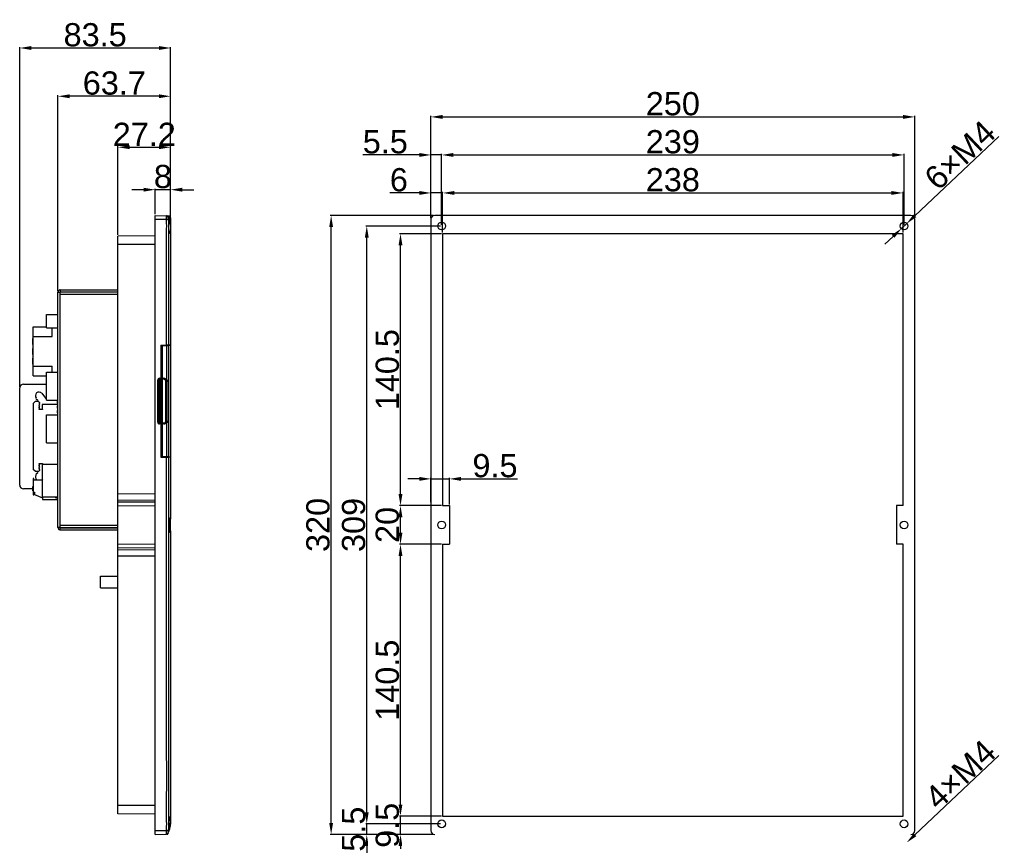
# Model space of a CAD drawing. Header units: millimetres. Extents: x 7180 to 8943, y -2677 to -1782.
# Tile 74 of 101: x 7588 to 8097, y -2256 to -1834. Entities that reach past the tile are written whole.
import ezdxf

# ---------------------------------------------------------------- set-up
doc = ezdxf.new("R2010")
doc.units = ezdxf.units.MM
doc.header["$LTSCALE"] = 3
doc.header["$PDSIZE"] = -1
doc.styles.get("Standard").update_dxf_attribs({"font": 'arial.ttf', "height": 12})
doc.dimstyles.new('ISO-25', dxfattribs={"dimtxt": 12, "dimasz": 6, "dimexe": 0.5, "dimexo": 0.625, "dimtad": 1, "dimdec": 1, "dimdsep": 46, "dimtxsty": 'Standard', "dimcen": 0, "dimclrd": 256, "dimclre": 256, "dimadec": 0, "dimazin": 0, "dimtfac": 1, "dimtdec": 1, "dimtmove": 0, "dimatfit": 3, "dimfxl": 1, "dimlwd": 30, "dimlwe": 30, "dimarcsym": 0})

# ---------------------------------------------------------------- blocks, each defined once
blk = doc.blocks.new('*D303')
at = {"lineweight": 30}
for p, q in [((7651.92, -1922.33), (7645.92, -1922.33)), ((7657.92, -1934.99), (7657.92, -1921.83)), ((7665.92, -1922.33), (7657.92, -1922.33)), ((7665.92, -1936.23), (7665.92, -1921.83)), ((7671.92, -1922.33), (7677.92, -1922.33))]:
    blk.add_line(p, q, dxfattribs=at)
for points in [[(7651.92, -1921.33), (7651.92, -1923.33), (7657.92, -1922.33)], [(7671.92, -1921.33), (7671.92, -1923.33), (7665.92, -1922.33)]]:
    blk.add_solid(points)
at = {"layer": 'Defpoints', "color": 0}
for p in [(7657.92, -1922.33), (7657.92, -1935.61), (7665.92, -1936.86)]:
    blk.add_point(p, dxfattribs=at)
at = {"color": 0, "insert": (7661.92, -1915.58), "char_height": 12, "attachment_point": 5}
blk.add_mtext('8', dxfattribs=at)
blk = doc.blocks.new('*D304')
at = {"lineweight": 30}
for p, q in [((7638.72, -1945.7), (7638.72, -1899.87)), ((7644.72, -1900.37), (7659.92, -1900.37)), ((7665.92, -1936.23), (7665.92, -1899.87))]:
    blk.add_line(p, q, dxfattribs=at)
for points in [[(7644.72, -1899.37), (7644.72, -1901.37), (7638.72, -1900.37)], [(7659.92, -1899.37), (7659.92, -1901.37), (7665.92, -1900.37)]]:
    blk.add_solid(points)
at = {"layer": 'Defpoints', "color": 0}
for p in [(7665.92, -1900.37), (7665.92, -1936.86), (7638.72, -1946.33)]:
    blk.add_point(p, dxfattribs=at)
at = {"color": 0, "insert": (7652.32, -1893.72), "char_height": 12, "attachment_point": 5}
blk.add_mtext('27.2', dxfattribs=at)
blk = doc.blocks.new('*D305')
at = {"lineweight": 30}
for p, q in [((7607.72, -1974.69), (7607.72, -1873.53)), ((7659.92, -1874.03), (7613.72, -1874.03)), ((7665.92, -1936.23), (7665.92, -1873.53))]:
    blk.add_line(p, q, dxfattribs=at)
for points in [[(7613.72, -1873.03), (7613.72, -1875.03), (7607.72, -1874.03)], [(7659.92, -1873.03), (7659.92, -1875.03), (7665.92, -1874.03)]]:
    blk.add_solid(points)
at = {"layer": 'Defpoints', "color": 0}
for p in [(7607.72, -1874.03), (7665.92, -1936.86), (7607.72, -1975.31)]:
    blk.add_point(p, dxfattribs=at)
at = {"color": 0, "insert": (7636.82, -1867.27), "char_height": 12, "attachment_point": 5}
blk.add_mtext('63.7', dxfattribs=at)
blk = doc.blocks.new('*D306')
at = {"lineweight": 30}
for p, q in [((7587.92, -2024.15), (7587.92, -1848.59)), ((7659.92, -1849.09), (7593.92, -1849.09)), ((7665.92, -1936.23), (7665.92, -1848.59))]:
    blk.add_line(p, q, dxfattribs=at)
for points in [[(7593.92, -1848.09), (7593.92, -1850.09), (7587.92, -1849.09)], [(7659.92, -1848.09), (7659.92, -1850.09), (7665.92, -1849.09)]]:
    blk.add_solid(points)
at = {"layer": 'Defpoints', "color": 0}
for p in [(7587.92, -1849.09), (7665.92, -1936.86), (7587.92, -2024.78)]:
    blk.add_point(p, dxfattribs=at)
at = {"color": 0, "insert": (7626.92, -1842.33), "char_height": 12, "attachment_point": 5}
blk.add_mtext('83.5', dxfattribs=at)
blk = doc.blocks.new('*D314')
at = {"lineweight": 30}
for p, q in [((7767.29, -2244.11), (7767.29, -2238.11)), ((7805.34, -2250.11), (7766.79, -2250.11)), ((7767.29, -2255.61), (7767.29, -2250.11)), ((7801.84, -2255.61), (7766.79, -2255.61)), ((7767.29, -2261.61), (7767.29, -2267.61))]:
    blk.add_line(p, q, dxfattribs=at)
for points in [[(7766.29, -2244.11), (7768.29, -2244.11), (7767.29, -2250.11)], [(7766.29, -2261.61), (7768.29, -2261.61), (7767.29, -2255.61)]]:
    blk.add_solid(points)
at = {"layer": 'Defpoints', "color": 0}
for p in [(7767.29, -2250.11), (7805.96, -2250.11), (7802.46, -2255.61)]:
    blk.add_point(p, dxfattribs=at)
at = {"color": 0, "insert": (7760.56, -2252.86), "char_height": 12, "attachment_point": 5, "rotation": 90}
blk.add_mtext('5.5', dxfattribs=at)
blk = doc.blocks.new('*D315')
at = {"lineweight": 30}
for p, q in [((7784.72, -2240.11), (7784.72, -2234.11)), ((7805.84, -2246.11), (7784.22, -2246.11)), ((7784.72, -2255.61), (7784.72, -2246.11)), ((7801.84, -2255.61), (7784.22, -2255.61)), ((7784.72, -2261.61), (7784.72, -2267.61))]:
    blk.add_line(p, q, dxfattribs=at)
for points in [[(7783.72, -2240.11), (7785.72, -2240.11), (7784.72, -2246.11)], [(7783.72, -2261.61), (7785.72, -2261.61), (7784.72, -2255.61)]]:
    blk.add_solid(points)
at = {"layer": 'Defpoints', "color": 0}
for p in [(7784.72, -2246.11), (7806.46, -2246.11), (7802.46, -2255.61)]:
    blk.add_point(p, dxfattribs=at)
at = {"color": 0, "insert": (7777.97, -2250.86), "char_height": 12, "attachment_point": 5, "rotation": 90}
blk.add_mtext('9.5', dxfattribs=at)
blk = doc.blocks.new('*D316')
at = {"lineweight": 30}
for p, q in [((7805.84, -2105.61), (7784.22, -2105.61)), ((7784.72, -2240.11), (7784.72, -2111.61)), ((7805.84, -2246.11), (7784.22, -2246.11))]:
    blk.add_line(p, q, dxfattribs=at)
for points in [[(7783.72, -2111.61), (7785.72, -2111.61), (7784.72, -2105.61)], [(7783.72, -2240.11), (7785.72, -2240.11), (7784.72, -2246.11)]]:
    blk.add_solid(points)
at = {"layer": 'Defpoints', "color": 0}
for p in [(7784.72, -2105.61), (7806.46, -2105.61), (7806.46, -2246.11)]:
    blk.add_point(p, dxfattribs=at)
at = {"color": 0, "insert": (7777.97, -2175.86), "char_height": 12, "attachment_point": 5, "rotation": 90}
blk.add_mtext('140.5', dxfattribs=at)
blk = doc.blocks.new('*D317')
at = {"lineweight": 30}
for p, q in [((7805.84, -2085.61), (7784.22, -2085.61)), ((7784.72, -2099.61), (7784.72, -2091.61)), ((7805.84, -2105.61), (7784.22, -2105.61))]:
    blk.add_line(p, q, dxfattribs=at)
for points in [[(7783.72, -2091.61), (7785.72, -2091.61), (7784.72, -2085.61)], [(7783.72, -2099.61), (7785.72, -2099.61), (7784.72, -2105.61)]]:
    blk.add_solid(points)
at = {"layer": 'Defpoints', "color": 0}
for p in [(7784.72, -2085.61), (7806.46, -2085.61), (7806.46, -2105.61)]:
    blk.add_point(p, dxfattribs=at)
at = {"color": 0, "insert": (7777.97, -2095.61), "char_height": 12, "attachment_point": 5, "rotation": 90}
blk.add_mtext('20', dxfattribs=at)
blk = doc.blocks.new('*D318')
at = {"lineweight": 30}
for p, q in [((7805.84, -1945.11), (7784.22, -1945.11)), ((7784.72, -2079.61), (7784.72, -1951.11)), ((7805.84, -2085.61), (7784.22, -2085.61))]:
    blk.add_line(p, q, dxfattribs=at)
for points in [[(7783.72, -1951.11), (7785.72, -1951.11), (7784.72, -1945.11)], [(7783.72, -2079.61), (7785.72, -2079.61), (7784.72, -2085.61)]]:
    blk.add_solid(points)
at = {"layer": 'Defpoints', "color": 0}
for p in [(7784.72, -1945.11), (7806.46, -1945.11), (7806.46, -2085.61)]:
    blk.add_point(p, dxfattribs=at)
at = {"color": 0, "insert": (7777.97, -2015.36), "char_height": 12, "attachment_point": 5, "rotation": 90}
blk.add_mtext('140.5', dxfattribs=at)
blk = doc.blocks.new('*D319')
at = {"lineweight": 30}
for p, q in [((7805.34, -1941.11), (7766.79, -1941.11)), ((7767.29, -2244.11), (7767.29, -1947.11)), ((7805.34, -2250.11), (7766.79, -2250.11))]:
    blk.add_line(p, q, dxfattribs=at)
for points in [[(7766.29, -1947.11), (7768.29, -1947.11), (7767.29, -1941.11)], [(7766.29, -2244.11), (7768.29, -2244.11), (7767.29, -2250.11)]]:
    blk.add_solid(points)
at = {"layer": 'Defpoints', "color": 0}
for p in [(7767.29, -1941.11), (7805.96, -1941.11), (7805.96, -2250.11)]:
    blk.add_point(p, dxfattribs=at)
at = {"color": 0, "insert": (7760.53, -2095.61), "char_height": 12, "attachment_point": 5, "rotation": 90}
blk.add_mtext('309', dxfattribs=at)
blk = doc.blocks.new('*D320')
at = {"lineweight": 30}
for p, q in [((7801.84, -1935.61), (7748.37, -1935.61)), ((7748.87, -2249.61), (7748.87, -1941.61)), ((7801.84, -2255.61), (7748.37, -2255.61))]:
    blk.add_line(p, q, dxfattribs=at)
for points in [[(7747.87, -1941.61), (7749.87, -1941.61), (7748.87, -1935.61)], [(7747.87, -2249.61), (7749.87, -2249.61), (7748.87, -2255.61)]]:
    blk.add_solid(points)
at = {"layer": 'Defpoints', "color": 0}
for p in [(7748.87, -1935.61), (7802.46, -1935.61), (7802.46, -2255.61)]:
    blk.add_point(p, dxfattribs=at)
at = {"color": 0, "insert": (7742.12, -2095.61), "char_height": 12, "attachment_point": 5, "rotation": 90}
blk.add_mtext('320', dxfattribs=at)
blk = doc.blocks.new('*D321')
at = {"lineweight": 30}
for p, q in [((7794.46, -1904.36), (7765.27, -1904.36)), ((7800.46, -1936.99), (7800.46, -1903.86)), ((7805.96, -1904.36), (7800.46, -1904.36)), ((7805.96, -1940.49), (7805.96, -1903.86)), ((7811.96, -1904.36), (7817.96, -1904.36))]:
    blk.add_line(p, q, dxfattribs=at)
for points in [[(7794.46, -1903.36), (7794.46, -1905.36), (7800.46, -1904.36)], [(7811.96, -1903.36), (7811.96, -1905.36), (7805.96, -1904.36)]]:
    blk.add_solid(points)
at = {"layer": 'Defpoints', "color": 0}
for p in [(7800.46, -1904.36), (7800.46, -1937.61), (7805.96, -1941.11)]:
    blk.add_point(p, dxfattribs=at)
at = {"color": 0, "insert": (7776.87, -1897.64), "char_height": 12, "attachment_point": 5}
blk.add_mtext('5.5', dxfattribs=at)
blk = doc.blocks.new('*D322')
at = {"lineweight": 30}
for p, q in [((7805.96, -1940.49), (7805.96, -1903.86)), ((7811.96, -1904.36), (8038.96, -1904.36)), ((8044.96, -1940.49), (8044.96, -1903.86))]:
    blk.add_line(p, q, dxfattribs=at)
for points in [[(7811.96, -1903.36), (7811.96, -1905.36), (7805.96, -1904.36)], [(8038.96, -1903.36), (8038.96, -1905.36), (8044.96, -1904.36)]]:
    blk.add_solid(points)
at = {"layer": 'Defpoints', "color": 0}
for p in [(8044.96, -1904.36), (7805.96, -1941.11), (8044.96, -1941.11)]:
    blk.add_point(p, dxfattribs=at)
at = {"color": 0, "insert": (7925.46, -1897.61), "char_height": 12, "attachment_point": 5}
blk.add_mtext('239', dxfattribs=at)
blk = doc.blocks.new('*D323')
at = {"lineweight": 30}
for p, q in [((7800.46, -1936.99), (7800.46, -1884.21)), ((7806.46, -1884.71), (8044.46, -1884.71)), ((8050.46, -1936.99), (8050.46, -1884.21))]:
    blk.add_line(p, q, dxfattribs=at)
for points in [[(7806.46, -1883.71), (7806.46, -1885.71), (7800.46, -1884.71)], [(8044.46, -1883.71), (8044.46, -1885.71), (8050.46, -1884.71)]]:
    blk.add_solid(points)
at = {"layer": 'Defpoints', "color": 0}
for p in [(8050.46, -1884.71), (7800.46, -1937.61), (8050.46, -1937.61)]:
    blk.add_point(p, dxfattribs=at)
at = {"color": 0, "insert": (7925.46, -1877.96), "char_height": 12, "attachment_point": 5}
blk.add_mtext('250', dxfattribs=at)
blk = doc.blocks.new('*D324')
at = {"lineweight": 30}
for p, q in [((7794.46, -1924.01), (7779.29, -1924.01)), ((7800.46, -1936.99), (7800.46, -1923.51)), ((7806.46, -1924.01), (7800.46, -1924.01)), ((7806.46, -1944.49), (7806.46, -1923.51)), ((7812.46, -1924.01), (7818.46, -1924.01))]:
    blk.add_line(p, q, dxfattribs=at)
for points in [[(7794.46, -1923.01), (7794.46, -1925.01), (7800.46, -1924.01)], [(7812.46, -1923.01), (7812.46, -1925.01), (7806.46, -1924.01)]]:
    blk.add_solid(points)
at = {"layer": 'Defpoints', "color": 0}
for p in [(7800.46, -1924.01), (7800.46, -1937.61), (7806.46, -1945.11)]:
    blk.add_point(p, dxfattribs=at)
at = {"color": 0, "insert": (7783.87, -1917.25), "char_height": 12, "attachment_point": 5}
blk.add_mtext('6', dxfattribs=at)
blk = doc.blocks.new('*D325')
at = {"lineweight": 30}
for p, q in [((7806.46, -1944.49), (7806.46, -1923.51)), ((7812.46, -1924.01), (8038.46, -1924.01)), ((8044.46, -1944.49), (8044.46, -1923.51))]:
    blk.add_line(p, q, dxfattribs=at)
for points in [[(7812.46, -1923.01), (7812.46, -1925.01), (7806.46, -1924.01)], [(8038.46, -1923.01), (8038.46, -1925.01), (8044.46, -1924.01)]]:
    blk.add_solid(points)
at = {"layer": 'Defpoints', "color": 0}
for p in [(8044.46, -1924.01), (7806.46, -1945.11), (8044.46, -1945.11)]:
    blk.add_point(p, dxfattribs=at)
at = {"color": 0, "insert": (7925.46, -1917.25), "char_height": 12, "attachment_point": 5}
blk.add_mtext('238', dxfattribs=at)
blk = doc.blocks.new('*D326')
at = {"lineweight": 30}
for p, q in [((8093.86, -1894.89), (8050.59, -1935.79)), ((8043.69, -1942.32), (8046.23, -1939.91)), ((8039.33, -1946.44), (8034.97, -1950.56))]:
    blk.add_line(p, q, dxfattribs=at)
for points in [[(8049.91, -1935.06), (8051.28, -1936.52), (8046.23, -1939.91)], [(8038.64, -1945.71), (8040.02, -1947.16), (8043.69, -1942.32)]]:
    blk.add_solid(points)
at = {"layer": 'Defpoints', "color": 0}
for p in [(8043.69, -1942.32), (8046.23, -1939.91)]:
    blk.add_point(p, dxfattribs=at)
at = {"color": 0, "insert": (8073.88, -1904.48), "char_height": 12, "attachment_point": 5, "rotation": 43.3915}
blk.add_mtext('6×M4', dxfattribs=at)
blk = doc.blocks.new('*D327')
at = {"lineweight": 30}
for p, q in [((8094.01, -2214.75), (8050.59, -2255.79)), ((8043.69, -2262.32), (8046.23, -2259.91)), ((8039.33, -2266.44), (8034.97, -2270.56))]:
    blk.add_line(p, q, dxfattribs=at)
for points in [[(8049.91, -2255.06), (8051.28, -2256.52), (8046.23, -2259.91)], [(8038.64, -2265.71), (8040.02, -2267.16), (8043.69, -2262.32)]]:
    blk.add_solid(points)
at = {"layer": 'Defpoints', "color": 0}
for p in [(8043.69, -2262.32), (8046.23, -2259.91)]:
    blk.add_point(p, dxfattribs=at)
at = {"color": 0, "insert": (8073.97, -2224.57), "char_height": 12, "attachment_point": 5, "rotation": 43.3915}
blk.add_mtext('4×M4', dxfattribs=at)
blk = doc.blocks.new('*D332')
at = {"lineweight": 30}
for p, q in [((7794.46, -2071.8), (7788.46, -2071.8)), ((7800.46, -2083.89), (7800.46, -2071.3)), ((7800.46, -2071.8), (7809.96, -2071.8)), ((7809.96, -2084.99), (7809.96, -2071.3)), ((7815.96, -2071.8), (7845.15, -2071.8))]:
    blk.add_line(p, q, dxfattribs=at)
for points in [[(7794.46, -2070.8), (7794.46, -2072.8), (7800.46, -2071.8)], [(7815.96, -2070.8), (7815.96, -2072.8), (7809.96, -2071.8)]]:
    blk.add_solid(points)
at = {"layer": 'Defpoints', "color": 0}
for p in [(7809.96, -2071.8), (7800.46, -2084.51), (7809.96, -2085.61)]:
    blk.add_point(p, dxfattribs=at)
at = {"color": 0, "insert": (7833.55, -2065.04), "char_height": 12, "attachment_point": 5}
blk.add_mtext('9.5', dxfattribs=at)

msp = doc.modelspace()

# ---------------------------------------------------------------- linework, layer by layer
at = {"linetype": 'Continuous', "lineweight": 30}
for p, q in [((7657.92, -1935.61), (7663.77, -1935.82)), ((7657.92, -1937.61), (7657.92, -1935.61)), ((7657.92, -2253.61), (7657.92, -1937.61)), ((7657.92, -1937.61), (7663.77, -1937.61)), ((7664.74, -1936.5), (7664.74, -1936.5)), ((7665.08, -1937.66), (7664.74, -1936.5)), ((7664.74, -1936.5), (7664.74, -1936.5)), ((7664.96, -1935.86), (7665.24, -1935.91)), ((7665.15, -1936.36), (7665.06, -1936.31)), ((7665.27, -1936.5), (7665.42, -1936.98)), ((7665.92, -1936.86), (7665.42, -1936.86)), ((7665.42, -1936.98), (7665.42, -1936.86)), ((7665.42, -1936.98), (7665.92, -1936.98)), ((7665.92, -1936.86), (7665.92, -1936.98)), ((7800.46, -1937.61), (7800.46, -2253.61)), ((8048.46, -1935.61), (7802.46, -1935.61)), ((8050.46, -2253.61), (8050.46, -1937.61)), ((7665.92, -1943.61), (7665.92, -1945.61)), ((7657.92, -1946.16), (7638.72, -1946.33)), ((7638.72, -1950.61), (7638.72, -1946.33)), ((7665.92, -1945.61), (7665.92, -2002.61)), ((7638.72, -2079.41), (7638.72, -1950.61)), ((7657.92, -1950.61), (7638.72, -1950.61)), ((7665.76, -1953.03), (7665.74, -1953.03)), ((7665.76, -1954.02), (7665.74, -1954.02)), ((7665.76, -1956.44), (7665.74, -1956.44)), ((7665.76, -1958.63), (7665.74, -1958.63)), ((7608.92, -1974.11), (7608.92, -1975.11)), ((7608.92, -1974.11), (7638.72, -1974.11)), ((7607.72, -1975.31), (7608.92, -1975.31)), ((7607.72, -2096.91), (7607.72, -1975.31)), ((7608.92, -1975.11), (7608.72, -1975.31)), ((7608.92, -1975.11), (7638.72, -1975.11)), ((7608.92, -1976.51), (7608.92, -1975.31)), ((7638.72, -1975.31), (7608.92, -1975.31)), ((7608.92, -2095.71), (7608.92, -1976.51)), ((7638.72, -1976.51), (7608.92, -1976.51)), ((7601.72, -1993.66), (7601.72, -1986.76)), ((7601.72, -1986.76), (7607.72, -1986.76)), ((7594.92, -1993.21), (7601.72, -1993.21)), ((7594.92, -1998.21), (7594.92, -1993.21)), ((7601.72, -1993.66), (7607.72, -1993.66)), ((7604.72, -1998.21), (7604.72, -1993.66)), ((7594.92, -1999.29), (7594.72, -1999.29)), ((7594.72, -2001.63), (7594.72, -1999.29)), ((7594.92, -1998.21), (7604.72, -1998.21)), ((7594.92, -2013.61), (7594.92, -1998.21)), ((7594.72, -2001.63), (7594.92, -2001.63)), ((7594.72, -2002.04), (7594.72, -2001.63)), ((7594.72, -2002.37), (7594.72, -2002.04)), ((7594.72, -2002.04), (7594.92, -2002.04)), ((7594.72, -2002.37), (7594.92, -2002.37)), ((7594.92, -2004.37), (7594.72, -2004.37)), ((7594.72, -2006.71), (7594.72, -2004.37)), ((7660.92, -2002.61), (7663.83, -2002.61)), ((7660.92, -2002.61), (7660.92, -2019.81)), ((7660.99, -2019.81), (7660.99, -2002.81)), ((7660.99, -2002.81), (7661.51, -2002.81)), ((7660.99, -2002.81), (7660.99, -2008.11)), ((7660.99, -2002.81), (7660.99, -2002.81)), ((7661.51, -2002.81), (7661.51, -2019.81)), ((7661.51, -2002.81), (7663.9, -2002.81)), ((7662.78, -2002.81), (7662.78, -2002.61)), ((7663.07, -2002.61), (7663.07, -2002.81)), ((7663.9, -2002.81), (7664.81, -2002.81)), ((7663.92, -2002.61), (7663.92, -2002.81)), ((7665.92, -2002.61), (7665.92, -2002.81)), ((7594.72, -2006.71), (7594.92, -2006.71)), ((7594.72, -2007.12), (7594.72, -2006.71)), ((7594.72, -2007.45), (7594.72, -2007.12)), ((7594.72, -2007.12), (7594.92, -2007.12)), ((7594.72, -2007.45), (7594.92, -2007.45)), ((7594.92, -2009.45), (7594.72, -2009.45)), ((7594.72, -2011.79), (7594.72, -2009.45)), ((7660.99, -2007.61), (7660.92, -2007.61)), ((7660.99, -2011.11), (7660.99, -2008.11)), ((7594.72, -2011.79), (7594.92, -2011.79)), ((7594.72, -2012.2), (7594.72, -2011.79)), ((7594.72, -2012.53), (7594.72, -2012.2)), ((7594.72, -2012.2), (7594.92, -2012.2)), ((7594.72, -2012.53), (7594.92, -2012.53)), ((7594.92, -2013.61), (7604.72, -2013.61)), ((7594.92, -2018.61), (7594.92, -2013.61)), ((7604.72, -2016.66), (7604.72, -2013.61)), ((7660.92, -2011.61), (7660.99, -2011.61)), ((7660.99, -2011.11), (7660.99, -2018.81)), ((7594.92, -2018.61), (7601.72, -2018.61)), ((7601.72, -2031.16), (7601.72, -2016.66)), ((7601.72, -2016.66), (7607.72, -2016.66)), ((7660.24, -2019.81), (7660.92, -2019.81)), ((7660.92, -2018.11), (7660.99, -2018.11)), ((7660.92, -2019.81), (7660.92, -2043.41)), ((7660.99, -2018.81), (7660.98, -2018.81)), ((7660.98, -2019.81), (7660.99, -2019.81)), ((7660.98, -2043.41), (7660.98, -2019.81)), ((7660.98, -2019.81), (7660.98, -2043.41)), ((7661.51, -2019.81), (7660.99, -2019.81)), ((7661.51, -2019.81), (7662.49, -2019.81)), ((7587.92, -2074.98), (7587.92, -2024.78)), ((7589.92, -2022.78), (7601.72, -2022.78)), ((7659.24, -2042.41), (7659.24, -2020.81)), ((7659.72, -2020.81), (7659.24, -2020.81)), ((7659.72, -2020.81), (7659.72, -2042.41)), ((7660.42, -2020.31), (7660.22, -2020.31)), ((7660.42, -2042.91), (7660.42, -2020.31)), ((7661.49, -2020.31), (7661.48, -2020.31)), ((7661.48, -2020.31), (7661.48, -2042.91)), ((7662.47, -2020.31), (7661.49, -2020.31)), ((7663.39, -2021.31), (7663.47, -2021.31)), ((7663.39, -2021.31), (7663.39, -2041.91)), ((7663.47, -2021.31), (7663.99, -2021.31)), ((7663.47, -2041.91), (7663.47, -2021.31)), ((7663.99, -2021.31), (7663.99, -2041.91)), ((7664.81, -2020.81), (7664.81, -2021.31)), ((7599.28, -2027.47), (7601.29, -2030.03)), ((7601.29, -2030.03), (7601.72, -2029.94)), ((7594.92, -2032.88), (7595.92, -2031.88)), ((7594.92, -2032.88), (7594.92, -2066.88)), ((7597.86, -2031.88), (7595.92, -2031.88)), ((7597.98, -2034.79), (7598.3, -2034.49)), ((7597.98, -2035.08), (7597.98, -2034.79)), ((7598.29, -2035.28), (7597.98, -2035.08)), ((7597.98, -2035.64), (7598.29, -2035.28)), ((7598, -2033.91), (7598.29, -2033.56)), ((7598, -2034.16), (7598, -2033.91)), ((7598.3, -2034.49), (7598, -2034.16)), ((7598.02, -2032.95), (7598.34, -2032.7)), ((7598.02, -2033.24), (7598.02, -2032.95)), ((7598.29, -2033.56), (7598.02, -2033.24)), ((7598.34, -2032.7), (7598.34, -2032.52)), ((7607.72, -2033.28), (7599.61, -2033.28)), ((7599.61, -2033.28), (7599.61, -2035.59)), ((7601.72, -2031.16), (7607.72, -2031.16)), ((7607.72, -2031.42), (7607.52, -2031.42)), ((7607.52, -2032.02), (7607.52, -2031.42)), ((7607.52, -2032.63), (7607.52, -2032.02)), ((7607.52, -2032.63), (7607.72, -2032.63)), ((7607.72, -2033.96), (7607.52, -2033.96)), ((7607.52, -2034.56), (7607.52, -2033.96)), ((7607.52, -2035.17), (7607.52, -2034.56)), ((7607.52, -2035.17), (7607.72, -2035.17)), ((7597.98, -2035.98), (7597.98, -2035.64)), ((7599.77, -2035.98), (7597.98, -2035.98)), ((7599.61, -2035.59), (7599.77, -2035.78)), ((7599.77, -2035.78), (7599.77, -2035.98)), ((7601.72, -2053.16), (7601.72, -2038.66)), ((7601.72, -2038.66), (7607.72, -2038.66)), ((7607.72, -2036.5), (7607.52, -2036.5)), ((7607.52, -2037.1), (7607.52, -2036.5)), ((7607.52, -2037.71), (7607.52, -2037.1)), ((7607.52, -2037.71), (7607.72, -2037.71)), ((7659.72, -2042.41), (7659.24, -2042.41)), ((7660.22, -2042.91), (7660.42, -2042.91)), ((7660.92, -2043.41), (7660.24, -2043.41)), ((7660.92, -2043.41), (7660.92, -2060.61)), ((7660.99, -2045.11), (7660.92, -2045.11)), ((7660.99, -2043.41), (7660.98, -2043.41)), ((7660.98, -2044.41), (7660.99, -2044.41)), ((7660.99, -2060.41), (7660.99, -2043.41)), ((7660.99, -2043.41), (7661.51, -2043.41)), ((7660.99, -2044.41), (7660.99, -2052.11)), ((7661.48, -2042.91), (7661.49, -2042.91)), ((7661.49, -2042.91), (7662.47, -2042.91)), ((7661.51, -2043.41), (7661.51, -2060.41)), ((7662.49, -2043.41), (7661.51, -2043.41)), ((7663.39, -2041.91), (7663.47, -2041.91)), ((7663.47, -2041.91), (7663.99, -2041.91)), ((7663.9, -2060.41), (7663.9, -2042.42)), ((7601.72, -2053.16), (7607.72, -2053.16)), ((7660.99, -2051.61), (7660.92, -2051.61)), ((7660.99, -2055.56), (7660.92, -2055.56)), ((7660.92, -2055.61), (7660.99, -2055.61)), ((7660.99, -2055.11), (7660.99, -2052.11)), ((7660.99, -2055.11), (7660.99, -2060.41)), ((7660.92, -2060.61), (7663.83, -2060.61)), ((7661.51, -2060.41), (7660.99, -2060.41)), ((7660.99, -2060.41), (7660.99, -2060.41)), ((7663.9, -2060.41), (7661.51, -2060.41)), ((7662.78, -2060.61), (7662.78, -2060.41)), ((7663.07, -2060.41), (7663.07, -2060.61)), ((7663.92, -2060.41), (7663.92, -2060.61)), ((7665.92, -2060.61), (7665.92, -2092.62)), ((7597.98, -2064.11), (7597.98, -2063.78)), ((7597.98, -2063.78), (7599.77, -2063.78)), ((7598.29, -2064.48), (7597.98, -2064.11)), ((7597.98, -2064.67), (7598.29, -2064.48)), ((7597.98, -2064.97), (7597.98, -2064.67)), ((7598.3, -2065.26), (7597.98, -2064.97)), ((7598, -2065.6), (7598.3, -2065.26)), ((7598, -2065.85), (7598, -2065.6)), ((7598.29, -2066.19), (7598, -2065.85)), ((7599.77, -2063.98), (7599.61, -2064.16)), ((7599.61, -2064.16), (7599.61, -2066.48)), ((7599.72, -2081.03), (7599.72, -2064.13)), ((7599.72, -2064.13), (7607.72, -2064.13)), ((7599.77, -2063.78), (7599.77, -2063.98)), ((7595.92, -2067.88), (7594.92, -2066.88)), ((7595.92, -2067.88), (7597.86, -2067.88)), ((7598.02, -2066.51), (7598.29, -2066.19)), ((7598.02, -2066.81), (7598.02, -2066.51)), ((7598.34, -2067.06), (7598.02, -2066.81)), ((7598.34, -2067.24), (7598.34, -2067.06)), ((7599.61, -2066.48), (7599.72, -2066.48)), ((7594.87, -2075.81), (7594.72, -2075.81)), ((7594.72, -2077.48), (7594.72, -2075.81)), ((7594.87, -2071.66), (7594.87, -2080.06)), ((7595.25, -2071.66), (7594.87, -2071.66)), ((7595.25, -2072.41), (7595.25, -2071.66)), ((7599.72, -2072.41), (7595.25, -2072.41)), ((7599.28, -2072.29), (7599.13, -2072.41)), ((7599.72, -2071.72), (7599.28, -2072.29)), ((7594.72, -2076.98), (7589.92, -2076.98)), ((7594.72, -2077.48), (7594.87, -2077.48)), ((7594.72, -2077.78), (7594.72, -2077.48)), ((7594.72, -2077.78), (7594.87, -2077.78)), ((7594.72, -2078.01), (7594.72, -2077.78)), ((7594.72, -2078.01), (7594.87, -2078.01)), ((7594.87, -2080.06), (7595.25, -2080.06)), ((7595.25, -2078.71), (7595.6, -2078.71)), ((7595.25, -2080.06), (7595.25, -2078.71)), ((7595.6, -2078.71), (7595.6, -2079.81)), ((7595.6, -2079.81), (7599.75, -2081.66)), ((7599.72, -2081.03), (7607.72, -2081.03)), ((7606.22, -2081.03), (7606.22, -2081.42)), ((7638.72, -2082.83), (7638.72, -2079.41)), ((7638.72, -2079.41), (7657.92, -2079.49)), ((7599.75, -2081.66), (7599.75, -2082.41)), ((7599.75, -2082.41), (7607.52, -2082.41)), ((7606.22, -2081.42), (7607.72, -2081.42)), ((7607.52, -2082.41), (7607.52, -2081.42)), ((7638.72, -2083.64), (7638.72, -2082.83)), ((7657.92, -2082.9), (7638.72, -2082.83)), ((7638.72, -2085.77), (7638.72, -2083.64)), ((7638.72, -2083.64), (7657.92, -2083.72)), ((7657.92, -2085.85), (7638.72, -2085.77)), ((7638.72, -2105.46), (7638.72, -2085.77)), ((7608.92, -2096.91), (7608.92, -2095.71)), ((7608.92, -2095.71), (7638.72, -2095.71)), ((7665.92, -2098.61), (7665.92, -2092.62)), ((7608.92, -2096.91), (7607.72, -2096.91)), ((7608.72, -2096.91), (7608.92, -2097.11)), ((7608.92, -2096.91), (7638.72, -2096.91)), ((7608.92, -2098.11), (7608.92, -2097.11)), ((7608.92, -2097.11), (7638.72, -2097.11)), ((7608.92, -2098.11), (7638.72, -2098.11)), ((7665.92, -2098.61), (7665.92, -2245.61)), ((7638.72, -2105.46), (7657.92, -2105.38)), ((7638.72, -2107.59), (7638.72, -2105.46)), ((7657.92, -2107.51), (7638.72, -2107.59)), ((7638.72, -2108.4), (7638.72, -2107.59)), ((7638.72, -2108.4), (7657.92, -2108.32)), ((7638.72, -2111.82), (7638.72, -2108.4)), ((7657.92, -2111.74), (7638.72, -2111.82)), ((7638.72, -2240.61), (7638.72, -2111.82)), ((7629.72, -2128.16), (7629.72, -2122.16)), ((7629.72, -2122.16), (7638.72, -2122.16)), ((7629.72, -2128.16), (7638.72, -2128.16)), ((7638.72, -2244.9), (7638.72, -2240.61)), ((7657.92, -2240.61), (7638.72, -2240.61)), ((7657.92, -2245.07), (7638.72, -2244.9)), ((7665.61, -2251.3), (7665.92, -2247.61)), ((7665.92, -2245.61), (7665.92, -2247.61)), ((7657.92, -2253.61), (7663.77, -2253.61)), ((7657.92, -2255.61), (7657.92, -2253.61)), ((7664.72, -2254.72), (7665.58, -2251.46)), ((7657.92, -2255.61), (7663.77, -2255.41))]:
    msp.add_line(p, q, dxfattribs=at)
at = {"color": 3, "linetype": 'Continuous', "lineweight": 30}
for p, q in [((8044.46, -1945.11), (7806.46, -1945.11)), ((7806.46, -1945.11), (7806.46, -2085.61)), ((8044.46, -2085.61), (8044.46, -1945.11)), ((7806.46, -2085.61), (7809.96, -2085.61)), ((7809.96, -2085.61), (7809.96, -2105.61)), ((8044.46, -2085.61), (8040.96, -2085.61)), ((8040.96, -2085.61), (8040.96, -2105.61)), ((7806.46, -2105.61), (7809.96, -2105.61)), ((7806.46, -2105.61), (7806.46, -2246.11)), ((8044.46, -2105.61), (8040.96, -2105.61)), ((8044.46, -2246.11), (8044.46, -2105.61)), ((7806.46, -2246.11), (8044.46, -2246.11))]:
    msp.add_line(p, q, dxfattribs=at)
at = {"linetype": 'Continuous', "lineweight": 30, "flags": 128}
for points in [[(7664.06, -1935.86), (7663.98, -1935.84), (7663.83, -1935.82)], [(7664.74, -1936.5), (7664.68, -1936.36), (7664.68, -1936.35)], [(7665.15, -1936.36), (7665.07, -1936.39), (7664.99, -1936.42), (7664.92, -1936.44), (7664.86, -1936.46), (7664.81, -1936.48), (7664.77, -1936.49), (7664.75, -1936.5), (7664.74, -1936.5)], [(7664.74, -1938.5), (7664.74, -1938.5), (7664.74, -1940.5), (7664.74, -1948.5), (7664.74, -1980.5), (7664.74, -1999.2), (7664.74, -2002.61)], [(7665.62, -1936.14), (7665.61, -1936.14), (7665.59, -1936.16), (7665.56, -1936.2), (7665.51, -1936.24), (7665.46, -1936.3), (7665.4, -1936.36), (7665.34, -1936.43), (7665.27, -1936.5)], [(7663.9, -2020.81), (7663.9, -2017.48), (7663.9, -2015.46), (7663.9, -2002.81)], [(7664.81, -2002.81), (7664.81, -2004.81), (7664.81, -2012.81), (7664.81, -2020.81)], [(7665.97, -2060.41), (7665.97, -2031.66), (7665.97, -2002.81)], [(7663.9, -2020.81), (7664.05, -2020.81), (7664.2, -2020.81), (7664.33, -2020.81), (7664.46, -2020.81), (7664.58, -2020.81), (7664.67, -2020.81), (7664.75, -2020.81), (7664.81, -2020.81)], [(7663.99, -2021.31), (7664.13, -2021.31), (7664.26, -2021.31), (7664.38, -2021.31), (7664.5, -2021.31), (7664.6, -2021.31), (7664.68, -2021.31), (7664.76, -2021.31), (7664.81, -2021.31)], [(7664.81, -2021.31), (7664.81, -2023.35), (7664.81, -2031.5), (7664.81, -2041.91)], [(7663.9, -2042.42), (7664.05, -2042.42), (7664.2, -2042.42), (7664.33, -2042.42), (7664.46, -2042.42), (7664.58, -2042.42), (7664.67, -2042.42), (7664.75, -2042.42), (7664.81, -2042.42)], [(7663.99, -2041.91), (7664.13, -2041.91), (7664.26, -2041.91), (7664.38, -2041.91), (7664.5, -2041.91), (7664.6, -2041.91), (7664.68, -2041.91), (7664.76, -2041.91), (7664.81, -2041.91)], [(7664.81, -2041.91), (7664.81, -2042.21), (7664.81, -2042.42)], [(7664.81, -2042.42), (7664.81, -2044.81), (7664.81, -2060.41)], [(7664.75, -2060.61), (7664.75, -2062.61), (7664.75, -2070.61), (7664.75, -2102.61), (7664.74, -2230.61), (7664.74, -2241.24), (7664.74, -2252.73), (7664.74, -2252.73)], [(7664.74, -2254.73), (7664.74, -2254.73), (7664.74, -2254.73), (7664.74, -2254.73), (7664.74, -2254.73), (7664.74, -2254.73)]]:
    msp.add_lwpolyline(points, dxfattribs=at)
at = {"color": 3, "linetype": 'Continuous', "lineweight": 30}
for centre in [(7805.96, -1941.11), (8044.96, -1941.11), (7805.96, -2095.61), (8044.96, -2095.61), (7805.96, -2250.11), (8044.96, -2250.11)]:
    msp.add_circle(centre, 2, dxfattribs=at)
at = {"linetype": 'Continuous', "lineweight": 30}
for centre, radius, start, end in [((7663.73, -1936.81), 0.995, 12.5304, 87.8745), ((7653.21, -1842.9), 95.3, 276.3621, 276.9275), ((7663.79, -1936.82), 1, 18.6014, 78.627), ((7664.73, -1936.49), 0.0177, 308.7517, 311.2255), ((7664.53, -1936.2), 0.542, 347.9694, 38.4798), ((7664.22, -1935.94), 1.03, 335.551, 1.5131), ((7664.92, -1936.86), 0.5, 0, 46.1747), ((7664.92, -1936.86), 1, 0, 46.1747), ((7802.46, -1937.61), 2, 90, 180), ((8048.46, -1937.61), 2, 0, 90), ((7664.67, -2002.91), 0.3, 90, 160.5288), ((7660.24, -2020.81), 1, 90, 180), ((7656.65, -2019.94), 3.6, 354.0132, 1.9892), ((7660.42, -2019.81), 0.5, 270, 0), ((7750.59, -2019.56), 89.61, 179.5205, 180.1598), ((7661.49, -2019.81), 0.5, 180.0006, 269.9999), ((7658.18, -2019.94), 3.33, 353.5371, 2.1462), ((7659.16, -2019.94), 3.33, 353.5372, 2.146), ((7662.49, -2021.31), 1.5, 19.7218, 89.9891), ((7589.92, -2024.78), 2, 90, 180), ((7660.22, -2020.81), 0.5, 90, 180), ((7662.47, -2021.31), 1, 359.9792, 89.98), ((7662.49, -2021.31), 1.5, 359.9996, 19.735), ((7597.93, -2028.83), 1.91, 45.3813, 217.0566), ((7596.82, -2030.27), 0.502, 144.364, 290.9282), ((7597.34, -2030.71), 0.344, 185.7818, 260.9068), ((7597.63, -2031.33), 0.447, 140.4541, 289.1849), ((7607.94, -2024.82), 12.3, 214.2998, 218.7206), ((7660.24, -2042.41), 1, 180, 270), ((7660.22, -2042.41), 0.5, 180, 270), ((7656.65, -2043.29), 3.6, 358.011, 5.9865), ((7660.42, -2043.41), 0.5, 0, 90), ((7750.6, -2043.66), 89.62, 179.8402, 180.4795), ((7661.49, -2043.41), 0.5, 90.0019, 179.9994), ((7658.18, -2043.29), 3.33, 357.854, 6.4626), ((7662.47, -2041.91), 1, 270.0195, 0.0204), ((7659.16, -2043.29), 3.33, 357.8541, 6.4624), ((7662.49, -2041.91), 1.5, 270.0113, 340.2163), ((7662.49, -2041.91), 1.5, 340.2027, 359.9998), ((7664.67, -2060.31), 0.3, 199.4712, 270), ((7597.93, -2070.93), 1.91, 142.9434, 231.1712), ((7596.82, -2069.48), 0.502, 69.0718, 215.636), ((7597.34, -2069.05), 0.344, 99.0932, 174.2182), ((7597.63, -2068.42), 0.447, 70.8151, 219.5459), ((7607.94, -2074.93), 12.3, 141.2794, 145.7002), ((7589.92, -2074.98), 2, 180, 270), ((7653.16, -2348.72), 95.69, 83.0736, 83.6367), ((7802.46, -2253.61), 2, 180, 270), ((8048.46, -2253.61), 2, 270, 0), ((7663.73, -2254.42), 0.995, 272.1254, 347.4702), ((7663.8, -2254.41), 1, 272, 341.2111)]:
    msp.add_arc(centre, radius, start, end, dxfattribs=at)
for centre, major_axis, ratio, start_param, end_param in [((7661.48, -2019.81), (0.354, -0.354), 0.997214, 3.928386, 5.499182), ((7662.39, -2021.31), (1, 0), 0.999395, 0, 1.570796), ((7661.48, -2043.41), (0.354, 0.354), 0.997214, 0.784003, 2.3548), ((7662.39, -2041.91), (1, 0), 0.999395, 4.712389, 6.283185)]:
    msp.add_ellipse(centre, major_axis=major_axis, ratio=ratio, start_param=start_param, end_param=end_param, dxfattribs=at)
for points, knots in [([(7663.77, -1937.61), (7663.76, -1937.41), (7663.74, -1937.02), (7663.73, -1936.48), (7663.74, -1936.08), (7663.75, -1935.85), (7663.76, -1935.83), (7663.77, -1935.82)], [0, 0, 0, 0, 0.211825, 0.424115, 0.635995, 0.847559, 1, 1, 1, 1]), ([(7663.99, -1935.83), (7663.98, -1935.83), (7663.95, -1935.82), (7663.91, -1935.82), (7663.77, -1935.82), (7663.76, -1935.82)], [0, 0, 0, 0, 0.517986, 0.968499, 1, 1, 1, 1]), ([(7663.83, -2002.61), (7663.81, -1988), (7663.78, -1970.46), (7663.86, -1950.86), (7663.77, -1944.83), (7663.93, -1940.7), (7663.82, -1938.64), (7663.77, -1937.61)], [0, 0, 0, 0, 0.674299, 0.80958, 0.904769, 0.952448, 1, 1, 1, 1]), ([(7665.06, -1936.31), (7664.96, -1936.26), (7664.67, -1936.12), (7664.35, -1935.9), (7664.09, -1935.86), (7664.03, -1935.85)], [0, 0, 0, 0, 0.301426, 0.842121, 1, 1, 1, 1]), ([(7664.22, -1935.83), (7664.31, -1935.84), (7664.52, -1935.84), (7664.8, -1935.85), (7664.96, -1935.86)], [0, 0, 0, 0, 0.421525, 1, 1, 1, 1]), ([(7664.7, -1936.6), (7664.7, -1936.61), (7664.68, -1936.63), (7664.67, -1936.75), (7664.67, -1936.95), (7664.68, -1937.21), (7664.69, -1937.41), (7664.7, -1937.5)], [0, 0, 0, 0, 0.149881, 0.362085, 0.576873, 0.790808, 1, 1, 1, 1]), ([(7664.74, -1936.5), (7664.74, -1936.5), (7664.76, -1936.5), (7664.73, -1936.55), (7664.7, -1936.6)], [0, 0, 0, 0, 0.000059, 1, 1, 1, 1]), ([(7664.7, -1937.5), (7664.73, -1937.84), (7664.76, -1938.17), (7664.74, -1938.5), (7664.74, -1938.5)], [0, 0, 0, 0, 0.99994, 1, 1, 1, 1]), ([(7665.78, -1941.11), (7665.72, -1940.67), (7665.6, -1939.79), (7665.35, -1938.62), (7665.12, -1937.73), (7664.98, -1937.23), (7664.95, -1937.17), (7665.1, -1937.54), (7665.14, -1938.28), (7665.1, -1939.33), (7664.95, -1940.56), (7664.97, -1941.86), (7665.1, -1943.08), (7665.32, -1944.09), (7665.56, -1944.79), (7665.77, -1945.09), (7665.9, -1944.92), (7665.92, -1944.33), (7665.92, -1943.39), (7665.9, -1942.26), (7665.82, -1941.47), (7665.78, -1941.11)], [0, 0, 0, 0, 0.054209, 0.108383, 0.163358, 0.217928, 0.270515, 0.321726, 0.374459, 0.42594, 0.477597, 0.530558, 0.581759, 0.634079, 0.688354, 0.74342, 0.797555, 0.850522, 0.903239, 0.956583, 1, 1, 1, 1]), ([(7665.27, -1936.5), (7665.24, -1936.46), (7665.21, -1936.41), (7665.16, -1936.37), (7665.15, -1936.36)], [0, 0, 0, 0, 0.763062, 1, 1, 1, 1]), ([(7665.24, -1935.91), (7665.28, -1935.92), (7665.42, -1935.97), (7665.53, -1936.07), (7665.62, -1936.14)], [0, 0, 0, 0, 0.26003, 1, 1, 1, 1]), ([(7665.42, -1936.98), (7665.51, -1937.63), (7665.78, -1939.62), (7665.91, -1941.83), (7665.92, -1943.39), (7665.92, -1943.6), (7665.92, -1943.61)], [0, 0, 0, 0, 0.294119, 0.904225, 0.995578, 1, 1, 1, 1]), ([(7665.92, -1936.98), (7665.92, -1937.65), (7665.92, -1939.68), (7665.92, -1941.86), (7665.92, -1943.4), (7665.92, -1943.6), (7665.92, -1943.61)], [0, 0, 0, 0, 0.298454, 0.905346, 0.99566, 1, 1, 1, 1]), ([(7608.92, -1974.11), (7608.77, -1974.13), (7608.45, -1974.17), (7608.06, -1974.45), (7607.78, -1974.84), (7607.74, -1975.16), (7607.72, -1975.31)], [0, 0, 0, 0, 0.25, 0.499998, 0.749998, 1, 1, 1, 1]), ([(7664.74, -2002.61), (7664.7, -2002.61), (7664.6, -2002.61), (7664.34, -2002.61), (7664.07, -2002.61), (7663.9, -2002.61), (7663.83, -2002.61)], [0, 0, 0, 0, 0.278695, 0.557394, 0.836089, 1, 1, 1, 1]), ([(7665.92, -2002.61), (7665.87, -2002.61), (7665.77, -2002.61), (7665.09, -2002.61), (7664.74, -2002.61)], [0, 0, 0, 0, 0.500043, 1, 1, 1, 1]), ([(7665.97, -2002.81), (7665.94, -2002.81), (7665.88, -2002.81), (7665.43, -2002.81), (7664.99, -2002.81), (7664.81, -2002.81)], [0, 0, 0, 0, 0.381933, 0.745976, 1, 1, 1, 1]), ([(7663.77, -2253.61), (7663.82, -2252.58), (7663.93, -2250.52), (7663.77, -2246.4), (7663.96, -2231.24), (7663.61, -2168.96), (7663.73, -2108.76), (7663.83, -2060.61)], [0, 0, 0, 0, 0.016007, 0.032056, 0.064133, 0.251696, 1, 1, 1, 1]), ([(7663.83, -2060.61), (7663.95, -2060.61), (7664.17, -2060.61), (7664.46, -2060.61), (7664.65, -2060.61), (7664.72, -2060.61), (7664.75, -2060.61)], [0, 0, 0, 0, 0.279106, 0.558213, 0.837316, 1, 1, 1, 1]), ([(7664.81, -2060.41), (7664.76, -2060.41), (7664.67, -2060.41), (7664.41, -2060.41), (7664.14, -2060.41), (7663.97, -2060.41), (7663.9, -2060.41)], [0, 0, 0, 0, 0.278944, 0.557894, 0.836841, 1, 1, 1, 1]), ([(7665.92, -2060.61), (7665.87, -2060.61), (7665.77, -2060.61), (7665.09, -2060.61), (7664.75, -2060.61)], [0, 0, 0, 0, 0.499962, 1, 1, 1, 1]), ([(7664.81, -2060.41), (7665, -2060.41), (7665.45, -2060.41), (7665.88, -2060.41), (7665.94, -2060.41), (7665.97, -2060.41)], [0, 0, 0, 0, 0.269256, 0.6320007, 1, 1, 1, 1]), ([(7665.92, -2092.62), (7665.92, -2092.37), (7665.91, -2091.88), (7665.81, -2091.65), (7665.63, -2091.82), (7665.39, -2092.42), (7665.15, -2093.39), (7664.99, -2094.62), (7664.96, -2095.94), (7665.05, -2097.19), (7665.25, -2098.28), (7665.49, -2099.1), (7665.71, -2099.54), (7665.86, -2099.52), (7665.92, -2099.15), (7665.92, -2098.75), (7665.92, -2098.61)], [0, 0, 0, 0, 0.073123, 0.146253, 0.219342, 0.293647, 0.369574, 0.445312, 0.518447, 0.589378, 0.660986, 0.735271, 0.811387, 0.88683, 0.960529, 1, 1, 1, 1]), ([(7607.72, -2096.91), (7607.74, -2097.06), (7607.77, -2097.36), (7608.03, -2097.76), (7608.43, -2098.06), (7608.76, -2098.09), (7608.92, -2098.11)], [0, 0, 0, 0, 0.229346, 0.484178, 0.739077, 1, 1, 1, 1]), ([(7665.78, -2250.11), (7665.82, -2249.68), (7665.91, -2248.82), (7665.92, -2247.66), (7665.93, -2246.77), (7665.88, -2246.25), (7665.74, -2246.16), (7665.53, -2246.5), (7665.29, -2247.25), (7665.07, -2248.33), (7664.96, -2249.61), (7664.97, -2250.93), (7665.13, -2252.13), (7665.14, -2253.13), (7665.05, -2253.8), (7664.94, -2254.08), (7665, -2253.93), (7665.15, -2253.39), (7665.38, -2252.49), (7665.62, -2251.35), (7665.73, -2250.51), (7665.78, -2250.11)], [0, 0, 0, 0, 0.05273, 0.105469, 0.15828, 0.211619, 0.26424, 0.317282, 0.371513, 0.426589, 0.480725, 0.532799, 0.583981, 0.637001, 0.689187, 0.740819, 0.792505, 0.843801, 0.896622, 0.951274, 1, 1, 1, 1]), ([(7663.77, -2255.41), (7663.76, -2255.39), (7663.74, -2255.35), (7663.73, -2255.05), (7663.74, -2254.6), (7663.75, -2254.1), (7663.76, -2253.76), (7663.77, -2253.61)], [0, 0, 0, 0, 0.211834, 0.424143, 0.636034, 0.847603, 1, 1, 1, 1]), ([(7664.7, -2253.72), (7664.7, -2253.79), (7664.68, -2253.96), (7664.67, -2254.21), (7664.67, -2254.43), (7664.68, -2254.59), (7664.7, -2254.62), (7664.7, -2254.63)], [0, 0, 0, 0, 0.149927, 0.36221, 0.577015, 0.790914, 1, 1, 1, 1]), ([(7664.74, -2252.73), (7664.74, -2252.73), (7664.76, -2253.06), (7664.73, -2253.39), (7664.7, -2253.72)], [0, 0, 0, 0, 0.00006, 1, 1, 1, 1]), ([(7664.18, -2255.4), (7664.26, -2255.39), (7664.47, -2255.39), (7664.65, -2255.38), (7664.06, -2255.4), (7663.77, -2255.41)], [0, 0, 0, 0, 0.243838, 0.622289, 1, 1, 1, 1]), ([(7664.7, -2254.63), (7664.73, -2254.64), (7664.76, -2254.65), (7664.74, -2254.73), (7664.74, -2254.73)], [0, 0, 0, 0, 0.999939, 1, 1, 1, 1])]:
    msp.add_open_spline(points, degree=3, knots=knots, dxfattribs=at)

# ---------------------------------------------------------------- dimensions: what is measured, and where the dimension line sits
for base, p2, text, picture, middle in [((7587.92, -1849.09), (7587.92, -2024.78), '83.5', '*D306', (7626.92, -1842.33)), ((7607.72, -1874.03), (7607.72, -1975.31), '63.7', '*D305', (7636.82, -1867.27))]:
    dim = msp.add_linear_dim(base=base, p1=(7665.92, -1936.86), p2=p2, text=text, dimstyle='ISO-25')
    dim.commit()
    dim.dimension.update_dxf_attribs({"geometry": picture, "text_midpoint": middle})
for base, p1, p2, picture, middle in [((8050.46, -1884.71), (7800.46, -1937.61), (8050.46, -1937.61), '*D323', (7925.46, -1877.96)), ((7800.46, -1904.36), (7805.96, -1941.11), (7800.46, -1937.61), '*D321', (7776.87, -1897.64)), ((8044.96, -1904.36), (7805.96, -1941.11), (8044.96, -1941.11), '*D322', (7925.46, -1897.61)), ((7800.46, -1924.01), (7806.46, -1945.11), (7800.46, -1937.61), '*D324', (7783.87, -1917.25)), ((8044.46, -1924.01), (7806.46, -1945.11), (8044.46, -1945.11), '*D325', (7925.46, -1917.25)), ((7809.96, -2071.8), (7800.46, -2084.51), (7809.96, -2085.61), '*D332', (7833.55, -2065.04))]:
    dim = msp.add_linear_dim(base=base, p1=p1, p2=p2, dimstyle='ISO-25')
    dim.commit()
    dim.dimension.update_dxf_attribs({"geometry": picture, "text_midpoint": middle})
for p1, p2, text, picture, middle in [((8043.69, -1942.32), (8046.23, -1939.91), '6×M4', '*D326', (8078.52, -1909.39)), ((8043.69, -2262.32), (8046.23, -2259.91), '4×M4', '*D327', (8078.52, -2229.39))]:
    dim = msp.add_diameter_dim_2p(p1=p1, p2=p2, text=text, dimstyle='ISO-25')
    dim.commit()
    dim.dimension.update_dxf_attribs({"geometry": picture, "text_midpoint": middle, "dimtype": 163})
for base, p1, p2, picture, middle in [((7665.92, -1900.37), (7638.72, -1946.33), (7665.92, -1936.86), '*D304', (7652.32, -1900.37)), ((7657.92, -1922.33), (7665.92, -1936.86), (7657.92, -1935.61), '*D303', (7661.92, -1922.33))]:
    dim = msp.add_linear_dim(base=base, p1=p1, p2=p2, dimstyle='ISO-25')
    dim.commit()
    dim.dimension.update_dxf_attribs({"geometry": picture, "text_midpoint": middle, "dimtype": 160})
for base, p1, p2, picture, middle in [((7748.87, -1935.61), (7802.46, -2255.61), (7802.46, -1935.61), '*D320', (7742.12, -2095.61)), ((7767.29, -1941.11), (7805.96, -2250.11), (7805.96, -1941.11), '*D319', (7760.53, -2095.61)), ((7784.72, -1945.11), (7806.46, -2085.61), (7806.46, -1945.11), '*D318', (7777.97, -2015.36)), ((7784.72, -2085.61), (7806.46, -2105.61), (7806.46, -2085.61), '*D317', (7777.97, -2095.61)), ((7784.72, -2105.61), (7806.46, -2246.11), (7806.46, -2105.61), '*D316', (7777.97, -2175.86))]:
    dim = msp.add_linear_dim(base=base, p1=p1, p2=p2, angle=90, dimstyle='ISO-25')
    dim.commit()
    dim.dimension.update_dxf_attribs({"geometry": picture, "text_midpoint": middle})
for base, p2, picture, middle in [((7767.29, -2250.11), (7805.96, -2250.11), '*D314', (7767.29, -2252.86)), ((7784.72, -2246.11), (7806.46, -2246.11), '*D315', (7784.72, -2250.86))]:
    dim = msp.add_linear_dim(base=base, p1=(7802.46, -2255.61), p2=p2, angle=90, dimstyle='ISO-25')
    dim.commit()
    dim.dimension.update_dxf_attribs({"geometry": picture, "text_midpoint": middle, "dimtype": 160})

doc.saveas('drawing.dxf')
